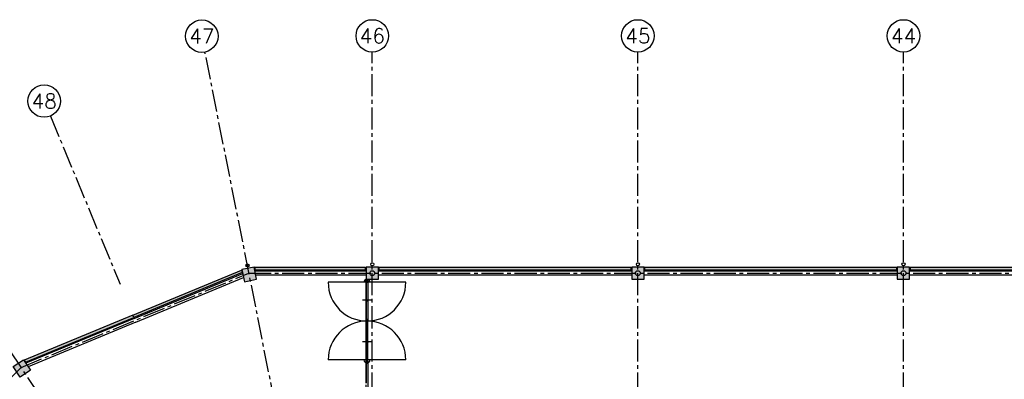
# Model space of a CAD drawing. Extents: x 2980 to 201049, y 2980 to 157420.
# Tile 48 of 78: x 24164 to 64200, y 142778 to 157420. Entities that reach past the tile are written whole.
import ezdxf
from ezdxf.enums import TextEntityAlignment as Align

# ---------------------------------------------------------------- set-up
doc = ezdxf.new("R2010")
doc.units = 0
doc.header["$LTSCALE"] = 1200
doc.linetypes.add('CENTER2', pattern=[1.125, 0.75, -0.125, 0.125, -0.125])
doc.linetypes.add('HIDDEN2', pattern=[0.1875, 0.125, -0.0625])
doc.layers.get('0').update_dxf_attribs({"linetype": 'CONTINUOUS'})
doc.layers.add('CIVIEL', color=8, linetype='CONTINUOUS')
doc.layers.add('STRAMIENLIJNEN', color=9, linetype='CENTER2')
doc.styles.add('5MM', font='romans', dxfattribs={"height": 1000})

# ---------------------------------------------------------------- blocks, each defined once
blk = doc.blocks.new('*X45')
at = {"color": 0}
for p, q in [((39933, 18373), (39953, 18393)), ((39933, 18380), (39946, 18393)), ((39933, 18387), (39939, 18393)), ((39933, 18366), (39956, 18389)), ((39934, 18360), (39956, 18382)), ((39941, 18360), (39955, 18374))]:
    blk.add_line(p, q, dxfattribs=at)
blk = doc.blocks.new('*X44')
at = {"color": 0}
for p, q in [((39905, 18381), (39918, 18393)), ((39905, 18388), (39910, 18393)), ((39906, 18374), (39925, 18393)), ((39906, 18368), (39928, 18390)), ((39910, 18364), (39928, 18382)), ((39913, 18361), (39928, 18375)), ((39920, 18360), (39928, 18368)), ((39927, 18360), (39928, 18361))]:
    blk.add_line(p, q, dxfattribs=at)

msp = doc.modelspace()

# ---------------------------------------------------------------- linework, layer by layer
at = {"layer": 'CIVIEL'}
for p, q in [((28768.36031, 145394.25651), (33187.68606, 147224.80117)), ((33207.57729, 147124.80117), (28806.62866, 145301.86856)), ((28824.2321, 145259.3701), (33235.20485, 147086.45484)), ((33187.68606, 147224.80117), (33207.57729, 147124.80117)), ((38250, 147184), (33725.59749, 147184)), ((38250, 147016), (33759.01477, 147016)), ((49050, 147184), (38750, 147184)), ((49050, 147016), (38750, 147016)), ((59850, 147184), (49550, 147184)), ((59850, 147016), (49550, 147016)), ((70650, 147184), (60350, 147184)), ((70650, 147016), (60350, 147016)), ((28888.52291, 145104.15834), (33268.62213, 146918.45484)), ((39863.5, 146729), (36705.5, 146729)), ((38317, 146780.5851), (38317, 145220.4149)), ((38467, 146000.5), (38100, 146000.5)), ((28768.36031, 145394.25651), (24349.03457, 143563.71185)), ((28806.62866, 145301.86856), (28768.36031, 145394.25651)), ((28806.62866, 145301.86856), (28768.36031, 145394.25651)), ((24405.68002, 143478.93595), (28806.62866, 145301.86856)), ((28824.2321, 145259.3701), (24413.25934, 143432.28536)), ((28888.52291, 145104.15834), (24508.4237, 143289.86184)), ((38317, 143519.4149), (38317, 145079.5851)), ((38467, 144299.5), (38100, 144299.5)), ((24349.03457, 143563.71185), (24405.68002, 143478.93595)), ((39863.5, 143571), (36705.5, 143571)), ((38317, 143407.00993), (38317, 140192))]:
    msp.add_line(p, q, dxfattribs=at)
at = {"layer": 'CIVIEL', "linetype": 'HIDDEN2'}
for p, q in [((38250, 140150), (38250, 146850)), ((38250.96, 146814.8651), (38250, 146814.8651)), ((38250, 146814.8651), (38250, 146804.3051)), ((38252.79534, 146811.0251), (38250, 146811.0251)), ((38252.79534, 146808.1451), (38250, 146808.1451)), ((38250.96, 146804.3051), (38250, 146804.3051)), ((38250.96, 146814.8651), (38250.96, 146804.3051)), ((38250.96, 146814.8651), (38253.36, 146812.4651)), ((38250.96, 146804.3051), (38253.36, 146806.7051)), ((38252.79534, 146811.0251), (38253.36, 146809.5851)), ((38252.79534, 146808.1451), (38253.36, 146809.5851)), ((38275.40256, 146812.4651), (38253.36, 146812.4651)), ((38253.36, 146812.4651), (38253.36, 146806.7051)), ((38275.40256, 146806.7051), (38253.36, 146806.7051)), ((38275.40256, 146812.4651), (38275.40256, 146806.7051)), ((38275.40256, 146812.4651), (38276.06443, 146809.5851)), ((38275.40256, 146806.7051), (38276.06443, 146809.5851)), ((38289.95549, 146781.5451), (38292.35549, 146783.9451)), ((38300.51549, 146781.5451), (38289.95549, 146781.5451)), ((38289.95549, 146781.5451), (38289.95549, 146780.5851)), ((38300.51549, 146780.5851), (38289.95549, 146780.5851)), ((38292.35549, 146805.98765), (38295.23549, 146806.64953)), ((38298.11549, 146805.98765), (38292.35549, 146805.98765)), ((38292.35549, 146805.98765), (38292.35549, 146783.9451)), ((38298.11549, 146783.9451), (38292.35549, 146783.9451)), ((38293.79549, 146783.38044), (38295.23549, 146783.9451)), ((38293.79549, 146783.38044), (38293.79549, 146780.5851)), ((38298.11549, 146805.98765), (38295.23549, 146806.64953)), ((38296.67549, 146783.38044), (38295.23549, 146783.9451)), ((38296.67549, 146783.38044), (38296.67549, 146780.5851)), ((38298.11549, 146805.98765), (38298.11549, 146783.9451)), ((38300.51549, 146781.5451), (38298.11549, 146783.9451)), ((38300.51549, 146781.5451), (38300.51549, 146780.5851)), ((38250, 146008.22), (38250, 146018.78)), ((38250.96, 146018.78), (38250, 146018.78)), ((38252.79534, 146014.94), (38250, 146014.94)), ((38252.79534, 146012.06), (38250, 146012.06)), ((38250.96, 146008.22), (38250, 146008.22)), ((38250.96, 145992.78), (38250, 145992.78)), ((38250, 145992.78), (38250, 145982.22)), ((38252.79534, 145988.94), (38250, 145988.94)), ((38252.79534, 145986.06), (38250, 145986.06)), ((38250.96, 145982.22), (38250, 145982.22)), ((38250.96, 146008.22), (38250.96, 146018.78)), ((38250.96, 146018.78), (38253.36, 146016.38)), ((38250.96, 146008.22), (38253.36, 146010.62)), ((38250.96, 145992.78), (38250.96, 145982.22)), ((38250.96, 145992.78), (38253.36, 145990.38)), ((38250.96, 145982.22), (38253.36, 145984.62)), ((38252.79534, 146014.94), (38253.36, 146013.5)), ((38252.79534, 146012.06), (38253.36, 146013.5)), ((38252.79534, 145988.94), (38253.36, 145987.5)), ((38252.79534, 145986.06), (38253.36, 145987.5)), ((38253.36, 146010.62), (38253.36, 146016.38)), ((38258.8435, 146016.38), (38253.36, 146016.38)), ((38259.1315, 146010.62), (38253.36, 146010.62)), ((38256.27384, 145990.38), (38253.36, 145990.38)), ((38253.36, 145990.38), (38253.36, 145984.62)), ((38256.27384, 145984.62), (38253.36, 145984.62)), ((38256.27384, 146010.62), (38256.27384, 146016.38)), ((38256.27384, 145990.38), (38256.27384, 145984.62)), ((38256.27384, 145990.38), (38256.93571, 145987.5)), ((38256.27384, 145984.62), (38256.93571, 145987.5)), ((38250, 145186.1349), (38250, 145196.6949)), ((38250.96, 145196.6949), (38250, 145196.6949)), ((38252.79534, 145192.8549), (38250, 145192.8549)), ((38252.79534, 145189.9749), (38250, 145189.9749)), ((38250.96, 145186.1349), (38250, 145186.1349)), ((38250.96, 145113.8651), (38250, 145113.8651)), ((38250, 145113.8651), (38250, 145103.3051)), ((38252.79534, 145110.0251), (38250, 145110.0251)), ((38252.79534, 145107.1451), (38250, 145107.1451)), ((38250.96, 145103.3051), (38250, 145103.3051)), ((38250.96, 145186.1349), (38250.96, 145196.6949)), ((38250.96, 145196.6949), (38253.36, 145194.2949)), ((38250.96, 145186.1349), (38253.36, 145188.5349)), ((38250.96, 145113.8651), (38250.96, 145103.3051)), ((38250.96, 145113.8651), (38253.36, 145111.4651)), ((38250.96, 145103.3051), (38253.36, 145105.7051)), ((38252.79534, 145192.8549), (38253.36, 145191.4149)), ((38252.79534, 145189.9749), (38253.36, 145191.4149)), ((38252.79534, 145110.0251), (38253.36, 145108.5851)), ((38252.79534, 145107.1451), (38253.36, 145108.5851)), ((38253.36, 145188.5349), (38253.36, 145194.2949)), ((38275.40256, 145194.2949), (38253.36, 145194.2949)), ((38275.40256, 145188.5349), (38253.36, 145188.5349)), ((38275.40256, 145111.4651), (38253.36, 145111.4651)), ((38253.36, 145111.4651), (38253.36, 145105.7051)), ((38275.40256, 145105.7051), (38253.36, 145105.7051)), ((38275.40256, 145188.5349), (38275.40256, 145194.2949)), ((38275.40256, 145194.2949), (38276.06443, 145191.4149)), ((38275.40256, 145188.5349), (38276.06443, 145191.4149)), ((38275.40256, 145111.4651), (38275.40256, 145105.7051)), ((38275.40256, 145111.4651), (38276.06443, 145108.5851)), ((38275.40256, 145105.7051), (38276.06443, 145108.5851)), ((38289.95549, 145219.4549), (38289.95549, 145220.4149)), ((38300.51549, 145220.4149), (38289.95549, 145220.4149)), ((38289.95549, 145219.4549), (38292.35549, 145217.0549)), ((38300.51549, 145219.4549), (38289.95549, 145219.4549)), ((38289.95549, 145080.5451), (38292.35549, 145082.9451)), ((38300.51549, 145080.5451), (38289.95549, 145080.5451)), ((38289.95549, 145080.5451), (38289.95549, 145079.5851)), ((38300.51549, 145079.5851), (38289.95549, 145079.5851)), ((38292.35549, 145195.01235), (38292.35549, 145217.0549)), ((38298.11549, 145217.0549), (38292.35549, 145217.0549)), ((38298.11549, 145195.01235), (38292.35549, 145195.01235)), ((38292.35549, 145195.01235), (38295.23549, 145194.35047)), ((38292.35549, 145104.98765), (38295.23549, 145105.64953)), ((38298.11549, 145104.98765), (38292.35549, 145104.98765)), ((38292.35549, 145104.98765), (38292.35549, 145082.9451)), ((38298.11549, 145082.9451), (38292.35549, 145082.9451)), ((38293.79549, 145217.61956), (38293.79549, 145220.4149)), ((38293.79549, 145217.61956), (38295.23549, 145217.0549)), ((38293.79549, 145082.38044), (38295.23549, 145082.9451)), ((38293.79549, 145082.38044), (38293.79549, 145079.5851)), ((38296.67549, 145217.61956), (38295.23549, 145217.0549)), ((38298.11549, 145195.01235), (38295.23549, 145194.35047)), ((38298.11549, 145104.98765), (38295.23549, 145105.64953)), ((38296.67549, 145082.38044), (38295.23549, 145082.9451)), ((38296.67549, 145217.61956), (38296.67549, 145220.4149)), ((38296.67549, 145082.38044), (38296.67549, 145079.5851)), ((38300.51549, 145219.4549), (38298.11549, 145217.0549)), ((38298.11549, 145195.01235), (38298.11549, 145217.0549)), ((38298.11549, 145104.98765), (38298.11549, 145082.9451)), ((38300.51549, 145080.5451), (38298.11549, 145082.9451)), ((38300.51549, 145219.4549), (38300.51549, 145220.4149)), ((38300.51549, 145080.5451), (38300.51549, 145079.5851)), ((38250, 144307.22), (38250, 144317.78)), ((38250.96, 144317.78), (38250, 144317.78)), ((38252.79534, 144313.94), (38250, 144313.94)), ((38252.79534, 144311.06), (38250, 144311.06)), ((38250.96, 144307.22), (38250, 144307.22)), ((38250.96, 144291.78), (38250, 144291.78)), ((38250, 144291.78), (38250, 144281.22)), ((38252.79534, 144287.94), (38250, 144287.94)), ((38252.79534, 144285.06), (38250, 144285.06)), ((38250.96, 144281.22), (38250, 144281.22)), ((38250.96, 144307.22), (38250.96, 144317.78)), ((38250.96, 144317.78), (38253.36, 144315.38)), ((38250.96, 144307.22), (38253.36, 144309.62)), ((38250.96, 144291.78), (38250.96, 144281.22)), ((38250.96, 144291.78), (38253.36, 144289.38)), ((38250.96, 144281.22), (38253.36, 144283.62)), ((38252.79534, 144313.94), (38253.36, 144312.5)), ((38252.79534, 144311.06), (38253.36, 144312.5)), ((38252.79534, 144287.94), (38253.36, 144286.5)), ((38252.79534, 144285.06), (38253.36, 144286.5)), ((38253.36, 144309.62), (38253.36, 144315.38)), ((38256.27384, 144315.38), (38253.36, 144315.38)), ((38256.27384, 144309.62), (38253.36, 144309.62)), ((38259.1315, 144289.38), (38253.36, 144289.38)), ((38253.36, 144289.38), (38253.36, 144283.62)), ((38258.8435, 144283.62), (38253.36, 144283.62)), ((38256.27384, 144309.62), (38256.27384, 144315.38)), ((38256.27384, 144315.38), (38256.93571, 144312.5)), ((38256.27384, 144309.62), (38256.93571, 144312.5)), ((38256.27384, 144289.38), (38256.27384, 144283.62)), ((38250, 143485.1349), (38250, 143495.6949)), ((38250.96, 143495.6949), (38250, 143495.6949)), ((38252.79534, 143491.8549), (38250, 143491.8549)), ((38252.79534, 143488.9749), (38250, 143488.9749)), ((38250.96, 143485.1349), (38250, 143485.1349)), ((38250.96, 143441.28993), (38250, 143441.28993)), ((38250, 143441.28993), (38250, 143430.72993)), ((38252.79534, 143437.44993), (38250, 143437.44993)), ((38252.79534, 143434.56993), (38250, 143434.56993)), ((38250.96, 143430.72993), (38250, 143430.72993)), ((38250.96, 143485.1349), (38250.96, 143495.6949)), ((38250.96, 143495.6949), (38253.36, 143493.2949)), ((38250.96, 143485.1349), (38253.36, 143487.5349)), ((38250.96, 143441.28993), (38250.96, 143430.72993)), ((38250.96, 143441.28993), (38253.36, 143438.88993)), ((38250.96, 143430.72993), (38253.36, 143433.12993)), ((38252.79534, 143491.8549), (38253.36, 143490.4149)), ((38252.79534, 143488.9749), (38253.36, 143490.4149)), ((38252.79534, 143437.44993), (38253.36, 143436.00993)), ((38252.79534, 143434.56993), (38253.36, 143436.00993)), ((38253.36, 143487.5349), (38253.36, 143493.2949)), ((38275.40256, 143493.2949), (38253.36, 143493.2949)), ((38275.40256, 143487.5349), (38253.36, 143487.5349)), ((38258.54537, 143438.88993), (38253.36, 143438.88993)), ((38253.36, 143438.88993), (38253.36, 143433.12993)), ((38258.54537, 143433.12993), (38253.36, 143433.12993)), ((38258.54537, 143438.88993), (38258.54537, 143433.12993)), ((38258.54537, 143438.88993), (38259.20725, 143436.00993)), ((38258.54537, 143433.12993), (38259.20725, 143436.00993)), ((38275.40256, 143487.5349), (38275.40256, 143493.2949)), ((38275.40256, 143493.2949), (38276.06443, 143490.4149)), ((38275.40256, 143487.5349), (38276.06443, 143490.4149)), ((38289.95549, 143518.4549), (38289.95549, 143519.4149)), ((38300.51549, 143519.4149), (38289.95549, 143519.4149)), ((38289.95549, 143518.4549), (38292.35549, 143516.0549)), ((38300.51549, 143518.4549), (38289.95549, 143518.4549)), ((38292.35549, 143494.01235), (38292.35549, 143516.0549)), ((38298.11549, 143516.0549), (38292.35549, 143516.0549)), ((38298.11549, 143494.01235), (38292.35549, 143494.01235)), ((38292.35549, 143494.01235), (38295.23549, 143493.35047)), ((38293.79549, 143516.61956), (38293.79549, 143519.4149)), ((38293.79549, 143516.61956), (38295.23549, 143516.0549)), ((38296.67549, 143516.61956), (38295.23549, 143516.0549)), ((38298.11549, 143494.01235), (38295.23549, 143493.35047)), ((38296.67549, 143516.61956), (38296.67549, 143519.4149)), ((38300.51549, 143518.4549), (38298.11549, 143516.0549)), ((38298.11549, 143494.01235), (38298.11549, 143516.0549)), ((38300.51549, 143518.4549), (38300.51549, 143519.4149))]:
    msp.add_line(p, q, dxfattribs=at)
at = {"layer": 'CIVIEL'}
for points in [[(33301.64158, 146752.45484), (33792.03422, 146850), (33692.57804, 147350), (33202.1854, 147252.45484)], [(38250, 147350), (38250, 146850), (38750, 146850), (38750, 147350)], [(49050, 147350), (49050, 146850), (49550, 146850), (49550, 147350)], [(59850, 147350), (59850, 146850), (60350, 146850), (60350, 147350)], [(33716.55629, 147330), (33736.44752, 147230), (38230, 147230), (38230, 147330)], [(38770, 147330), (38770, 147230), (49030, 147230), (49030, 147330)], [(49570, 147330), (49570, 147230), (59830, 147230), (59830, 147330)], [(60370, 147330), (60370, 147230), (70630, 147230), (70630, 147330)], [(38252, 146005.5), (38252, 146817.5851), (38250, 146817.5851), (38250, 146005.5)], [(38258.77751, 146818.78485), (38282, 146818.78485), (38282, 146786.0851), (38267.54687, 146786.0851), (38260.05623, 146793.21056)], [(38282, 146786.0851), (38282, 146851), (38287, 146851), (38287, 146786.0851)], [(38283, 146787.0851), (38283, 146850), (38286, 146850), (38286, 146787.0851)], [(38284, 146788.0851), (38284, 146849), (38285, 146849), (38285, 146788.0851)], [(38310.22249, 146818.78485), (38287, 146818.78485), (38287, 146786.0851), (38301.45313, 146786.0851), (38308.94377, 146793.21056)], [(38250, 145995.5), (38250, 145183.4149), (38252, 145183.4149), (38252, 145995.5)], [(38250, 144304.5), (38250, 145116.5851), (38252, 145116.5851), (38252, 144304.5)], [(38258.77751, 145182.21515), (38282, 145182.21515), (38282, 145214.9149), (38267.54687, 145214.9149), (38260.05623, 145207.78944)], [(38258.77751, 145117.78485), (38282, 145117.78485), (38282, 145085.0851), (38267.54687, 145085.0851), (38260.05623, 145092.21056)], [(38282, 145214.9149), (38282, 145150), (38287, 145150), (38287, 145214.9149)], [(38282, 145085.0851), (38282, 145150), (38287, 145150), (38287, 145085.0851)], [(38283, 145213.9149), (38283, 145151), (38286, 145151), (38286, 145213.9149)], [(38283, 145086.0851), (38283, 145149), (38286, 145149), (38286, 145086.0851)], [(38284, 145212.9149), (38284, 145152), (38285, 145152), (38285, 145212.9149)], [(38284, 145087.0851), (38284, 145148), (38285, 145148), (38285, 145087.0851)], [(38310.22249, 145182.21515), (38287, 145182.21515), (38287, 145214.9149), (38301.45313, 145214.9149), (38308.94377, 145207.78944)], [(38310.22249, 145117.78485), (38287, 145117.78485), (38287, 145085.0851), (38301.45313, 145085.0851), (38308.94377, 145092.21056)], [(38252, 144294.5), (38252, 143482.4149), (38250, 143482.4149), (38250, 144294.5)], [(24602.45514, 143149.13383), (24186.72034, 142871.34872), (23903.49309, 143295.22825), (24319.22789, 143573.01337)], [(38252, 143444.00993), (38252, 142618.75993), (38250, 142618.75993), (38250, 143444.00993)], [(38258.77751, 143481.21515), (38282, 143481.21515), (38282, 143513.9149), (38267.54687, 143513.9149), (38260.05623, 143506.78944)], [(38282, 143513.9149), (38282, 143449), (38287, 143449), (38287, 143513.9149)], [(38283, 143512.9149), (38283, 143450), (38286, 143450), (38286, 143512.9149)], [(38284, 143511.9149), (38284, 143451), (38285, 143451), (38285, 143511.9149)], [(38310.22249, 143481.21515), (38287, 143481.21515), (38287, 143513.9149), (38301.45313, 143513.9149), (38308.94377, 143506.78944)]]:
    msp.add_lwpolyline(points, close=True, dxfattribs=at)
for points in [[(38317, 146780.5851), (38317, 146822.5851), (38314.2175, 146822.5851, 0.3996556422), (38310.22249, 146818.78485), (38308.94377, 146793.21056, -0.3996556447), (38301.45313, 146786.0851), (38267.54687, 146786.0851, -0.3996556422), (38260.05623, 146793.21056), (38258.77751, 146818.78485, 0.3996556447), (38254.7825, 146822.5851), (38252, 146822.5851), (38252, 146780.5851)], [(38317, 145979.5), (38317, 146021.5), (38314.2175, 146021.5, 0.3996556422), (38310.22249, 146017.69975), (38308.94377, 145992.12547, -0.3996556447), (38301.45313, 145985), (38267.54687, 145985, -0.3996556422), (38260.05623, 145992.12547), (38258.77751, 146017.69975, 0.3996556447), (38254.7825, 146021.5), (38252, 146021.5), (38252, 145979.5)], [(38317, 145220.4149), (38317, 145178.4149), (38314.2175, 145178.4149, -0.3996556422), (38310.22249, 145182.21515), (38308.94377, 145207.78944, 0.3996556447), (38301.45313, 145214.9149), (38267.54687, 145214.9149, 0.3996556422), (38260.05623, 145207.78944), (38258.77751, 145182.21515, -0.3996556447), (38254.7825, 145178.4149), (38252, 145178.4149), (38252, 145220.4149)], [(38317, 145079.5851), (38317, 145121.5851), (38314.2175, 145121.5851, 0.3996556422), (38310.22249, 145117.78485), (38308.94377, 145092.21056, -0.3996556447), (38301.45313, 145085.0851), (38267.54687, 145085.0851, -0.3996556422), (38260.05623, 145092.21056), (38258.77751, 145117.78485, 0.3996556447), (38254.7825, 145121.5851), (38252, 145121.5851), (38252, 145079.5851)], [(38317, 144320.5), (38317, 144278.5), (38314.2175, 144278.5, -0.3996556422), (38310.22249, 144282.30025), (38308.94377, 144307.87453, 0.3996556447), (38301.45313, 144315), (38267.54687, 144315, 0.3996556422), (38260.05623, 144307.87453), (38258.77751, 144282.30025, -0.3996556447), (38254.7825, 144278.5), (38252, 144278.5), (38252, 144320.5)], [(38317, 143519.4149), (38317, 143477.4149), (38314.2175, 143477.4149, -0.3996556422), (38310.22249, 143481.21515), (38308.94377, 143506.78944, 0.3996556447), (38301.45313, 143513.9149), (38267.54687, 143513.9149, 0.3996556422), (38260.05623, 143506.78944), (38258.77751, 143481.21515, -0.3996556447), (38254.7825, 143477.4149), (38252, 143477.4149), (38252, 143519.4149)], [(38317, 143449.00993), (38317, 143407.00993), (38314.2175, 143407.00993, -0.3996556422), (38310.22249, 143410.81018), (38308.94377, 143436.38446, 0.3996556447), (38301.45313, 143443.50993), (38267.54687, 143443.50993, 0.3996556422), (38260.05623, 143436.38446), (38258.77751, 143410.81018, -0.3996556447), (38254.7825, 143407.00993), (38252, 143407.00993), (38252, 143449.00993)]]:
    msp.add_lwpolyline(points, format="xyb", close=True, dxfattribs=at)
for centre, radius in [((33425.43406, 147411.56576), 62.5), ((38500, 147462.5), 62.5), ((49300, 147462.5), 62.5), ((60100, 147462.5), 62.5), ((38500, 147100), 100), ((49300, 147100), 100), ((60100, 147100), 100), ((38284.5, 146729), 10), ((38284.5, 143571), 10)]:
    msp.add_circle(centre, radius, dxfattribs=at)
for centre, radius, start, end in [((38284.5, 146729), 1579, 180, 0), ((38284.5, 146729), 122, 0, 180), ((38284.5, 143571), 1579, 360, 180), ((38284.5, 143571), 122, 180, 360)]:
    msp.add_arc(centre, radius, start, end, dxfattribs=at)
for points in [[(33202.1854, 147252.45484), (33692.57804, 147350), (33301.64158, 146752.45484), (33792.03422, 146850)], [(38750, 147350), (38750, 146850), (38250, 147350), (38250, 146850)], [(49550, 147350), (49550, 146850), (49050, 147350), (49050, 146850)], [(60350, 147350), (60350, 146850), (59850, 147350), (59850, 146850)], [(33187.68606, 147224.80117), (33207.57729, 147124.80117), (28768.36031, 145394.25651), (28806.62866, 145301.86856)], [(33716.55629, 147330), (33736.44752, 147230), (38230, 147330), (38230, 147230)], [(38770, 147330), (38770, 147230), (49030, 147330), (49030, 147230)], [(49570, 147330), (49570, 147230), (59830, 147330), (59830, 147230)], [(60370, 147330), (60370, 147230), (70630, 147330), (70630, 147230)], [(24349.03457, 143563.71185), (24405.68002, 143478.93595), (28768.36031, 145394.25651), (28806.62866, 145301.86856)], [(24319.22789, 143573.01337), (23903.49309, 143295.22825), (24602.45514, 143149.13383), (24186.72034, 142871.34872)]]:
    msp.add_solid(points, dxfattribs=at)
at = {"layer": 'STRAMIENLIJNEN'}
for p, q in [((38500, 121900), (31697.19704, 156100)), ((38500, 121900), (38500, 156100)), ((49300, 121900), (49300, 156100)), ((60100, 121900), (60100, 156100)), ((25412.22661, 153496.68001), (28245.64196, 146656.21024)), ((38500, 121900), (19127.25619, 150893.36002))]:
    msp.add_line(p, q, dxfattribs=at)
msp.add_lwpolyline([(17136.47156, 136174.65333), (24225.34667, 143263.52844), (33487.40834, 147100), (162312.59166, 147100), (171574.65333, 143263.52844), (178663.52844, 136174.65333), (182500, 126912.59166), (182500, 41287.40834)], dxfattribs=at)
at = {"layer": 'STRAMIENLIJNEN', "color": 2, "linetype": 'CONTINUOUS'}
for centre in [(31568.43742, 156747.31829), (38500, 156760), (49300, 156760), (60100, 156760), (25159.65555, 154106.4405)]:
    msp.add_circle(centre, 660, dxfattribs=at)

# ---------------------------------------------------------------- block references
at = {"layer": 'CIVIEL'}
for name in ['*X44', '*X45']:
    msp.add_blockref(name, (-1646, 128425.60251), dxfattribs=at)
at = {"layer": 'CIVIEL', "xscale": -1}
for name, p, rotation in [('*X44', (-1646, 163575.39749), 179.9999999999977), ('*X45', (-1646, 163575.39749), 179.9999999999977), ('*X44', (-1646, 161874.39749), 179.9999999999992), ('*X45', (-1646, 161874.39749), 179.9999999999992)]:
    msp.add_blockref(name, p, dxfattribs=dict(at, rotation=rotation))
at = {"layer": 'CIVIEL', "rotation": 2.318145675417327e-12}
for name in ['*X44', '*X45']:
    msp.add_blockref(name, (-1646, 126724.60251), dxfattribs=at)

# ---------------------------------------------------------------- texts
at = {"layer": 'STRAMIENLIJNEN', "color": 1, "linetype": 'CONTINUOUS', "style": '5MM'}
for s, p in [('47', (31568.43742, 156747.31829)), ('46', (38500, 156760)), ('45', (49300, 156760)), ('44', (60100, 156760)), ('48', (25159.65555, 154106.4405))]:
    msp.add_text(s, height=600, dxfattribs=at).set_placement(p, align=Align.MIDDLE)

doc.saveas('drawing.dxf')
